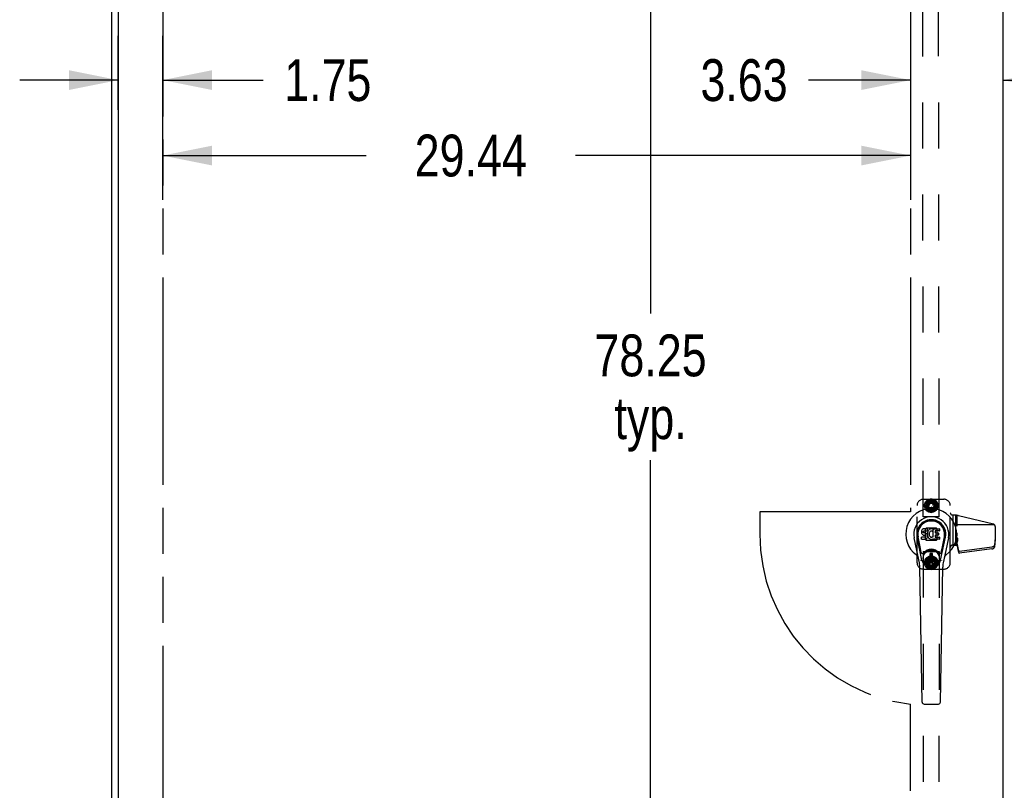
# Model space of a CAD drawing. Header units: inches. Extents: x 0 to 330, y 0 to 213.
# Tile 27 of 56: x 68 to 106, y 99 to 129. Entities that reach past the tile are written whole.
import ezdxf

# ---------------------------------------------------------------- set-up
doc = ezdxf.new("R2010")
doc.units = ezdxf.units.IN
doc.header["$LTSCALE"] = 18.135776
doc.header["$MEASUREMENT"] = 0
doc.linetypes.add('HIDDEN', pattern=[0.2, 0.1, -0.1])
doc.linetypes.add('PHANTOM', pattern=[0.8, 0.45, -0.05, 0.1, -0.05, 0.1, -0.05])
doc.layers.get('0').update_dxf_attribs({"linetype": 'CONTINUOUS'})
for name, color, linetype in [('02___PRT_ALL_AXES', 7, 'CONTINUOUS'), ('AVAILABLE_DOOR_SPACE', 7, 'CONTINUOUS'), ('DEFAULT_2', 8, 'HIDDEN'), ('DIMENSIONS', 7, 'CONTINUOUS')]:
    doc.layers.add(name, color=color, linetype=linetype)
doc.styles.get("Standard").update_dxf_attribs({"font": 'txt', "width": 0.8})
doc.dimstyles.new('DIMSTYLE_1', dxfattribs={"dimtxt": 1.648707, "dimasz": 1.939655, "dimexe": 0.09, "dimexo": 0.07, "dimgap": 0.0425, "dimtad": 0, "dimtih": 1, "dimtoh": 1, "dimzin": 4, "dimdsep": 46, "dimtxsty": 'Standard', "dimblk": '_FILLED', "dimblk1": '_FILLED', "dimblk2": '_FILLED', "dimcen": 0.09, "dimadec": 0, "dimazin": 0, "dimtfac": 1, "dimtofl": 0, "dimtmove": 0, "dimatfit": 3, "dimldrblk": '_FILLED', "dimfxl": 0, "dimtolj": 1, "dimtzin": 4, "dimarcsym": 0})

# ---------------------------------------------------------------- blocks, each defined once
blk = doc.blocks.new('_FILLED')
at = {"color": 0, "linetype": 'ByBlock'}
blk.add_solid([(0, 0), (-1, 0.2), (-1, -0.2)], dxfattribs=at)
blk = doc.blocks.new('*D12')
at = {"layer": 'DIMENSIONS', "color": 2, "linetype": 'Continuous'}
for p, q in [((94.096, 148.215), (90.316, 148.215)), ((92.351, 148.215), (92.351, 117.782)), ((92.351, 69.965), (92.351, 112.012)), ((94.096, 69.965), (90.316, 69.965))]:
    blk.add_line(p, q, dxfattribs=at)
at = {"layer": 'DIMENSIONS', "color": 2, "linetype": 'Continuous', "xscale": 1.9396551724, "yscale": 1.9396551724, "zscale": 1.9396551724}
for p, rotation in [((92.351, 148.215), 90), ((92.351, 69.965), 270)]:
    blk.add_blockref('_FILLED', p, dxfattribs=dict(at, rotation=rotation))
at = {"layer": 'DIMENSIONS', "color": 2, "linetype": 'Continuous', "insert": (92.351, 116.958), "char_height": 1.6487, "width": 6.59483, "attachment_point": 2, "line_spacing_factor": 0.9}
blk.add_mtext('78.25\\Ptyp.', dxfattribs=at)
blk = doc.blocks.new('*D14')
at = {"layer": 'DIMENSIONS', "color": 2, "linetype": 'Continuous'}
for p, q in [((71.4, 125.805), (71.4, 128.723)), ((73.15, 125.805), (73.15, 128.723)), ((71.4, 126.977), (67.52, 126.977)), ((73.15, 126.977), (77.107, 126.977))]:
    blk.add_line(p, q, dxfattribs=at)
at = {"layer": 'DIMENSIONS', "color": 2, "linetype": 'Continuous', "xscale": 1.9396551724, "yscale": 1.9396551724, "zscale": 1.9396551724}
blk.add_blockref('_FILLED', (71.4, 126.977), dxfattribs=at)
at = {"layer": 'DIMENSIONS', "color": 2, "linetype": 'Continuous', "xscale": 1.9396551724, "yscale": 1.9396551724, "zscale": 1.9396551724, "rotation": 180}
blk.add_blockref('_FILLED', (73.15, 126.977), dxfattribs=at)
at = {"layer": 'DIMENSIONS', "color": 2, "linetype": 'Continuous', "insert": (77.931, 127.801), "char_height": 1.6487, "width": 5.27586, "attachment_point": 1, "line_spacing_factor": 0.9}
blk.add_mtext('1.75', dxfattribs=at)
blk = doc.blocks.new('*D15')
at = {"layer": 'DIMENSIONS', "color": 2, "linetype": 'Continuous'}
for p, q in [((73.15, 122.26), (73.15, 125.805)), ((102.587, 125.805), (102.587, 122.26)), ((73.15, 124.005), (81.152, 124.005)), ((102.587, 124.005), (89.395, 124.005))]:
    blk.add_line(p, q, dxfattribs=at)
at = {"layer": 'DIMENSIONS', "color": 2, "linetype": 'Continuous', "xscale": 1.9396551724, "yscale": 1.9396551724, "zscale": 1.9396551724, "rotation": 180}
blk.add_blockref('_FILLED', (73.15, 124.005), dxfattribs=at)
at = {"layer": 'DIMENSIONS', "color": 2, "linetype": 'Continuous', "xscale": 1.9396551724, "yscale": 1.9396551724, "zscale": 1.9396551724}
blk.add_blockref('_FILLED', (102.587, 124.005), dxfattribs=at)
at = {"layer": 'DIMENSIONS', "color": 2, "linetype": 'Continuous', "insert": (85.274, 124.83), "char_height": 1.6487, "width": 6.59483, "attachment_point": 2, "line_spacing_factor": 0.9}
blk.add_mtext('29.44', dxfattribs=at)
blk = doc.blocks.new('*D16')
at = {"layer": 'DIMENSIONS', "color": 2, "linetype": 'Continuous'}
for p, q in [((102.587, 128.723), (102.587, 125.805)), ((106.212, 128.723), (106.212, 125.805)), ((102.587, 126.977), (98.572, 126.977)), ((106.212, 126.977), (110.091, 126.977))]:
    blk.add_line(p, q, dxfattribs=at)
at = {"layer": 'DIMENSIONS', "color": 2, "linetype": 'Continuous', "xscale": 1.9396551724, "yscale": 1.9396551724, "zscale": 1.9396551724}
blk.add_blockref('_FILLED', (102.587, 126.977), dxfattribs=at)
at = {"layer": 'DIMENSIONS', "color": 2, "linetype": 'Continuous', "xscale": 1.9396551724, "yscale": 1.9396551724, "zscale": 1.9396551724, "rotation": 180}
blk.add_blockref('_FILLED', (106.212, 126.977), dxfattribs=at)
at = {"layer": 'DIMENSIONS', "color": 2, "linetype": 'Continuous', "insert": (97.748, 127.801), "char_height": 1.6487, "width": 5.27586, "attachment_point": 3, "line_spacing_factor": 0.9}
blk.add_mtext('3.63', dxfattribs=at)

msp = doc.modelspace()

# ---------------------------------------------------------------- linework, layer by layer
at = {"color": 3, "linetype": 'Continuous'}
for p, q in [((71.15, 62.194), (71.15, 151.986)), ((71.4, 149.236), (71.4, 68.944)), ((106.212, 149.236), (106.212, 68.944))]:
    msp.add_line(p, q, dxfattribs=at)
at = {"color": 7, "linetype": 'Continuous'}
for p, q in [((103.083, 109.295), (103.061, 109.285)), ((103.106, 109.302), (103.083, 109.295)), ((103.246, 109.302), (103.106, 109.302)), ((103.247, 109.259), (103.246, 109.302)), ((103.362, 109.293), (103.342, 109.284)), ((103.384, 109.298), (103.362, 109.293)), ((103.406, 109.3), (103.384, 109.298)), ((103.428, 109.3), (103.406, 109.3)), ((103.44, 109.298), (103.428, 109.3)), ((103.45, 109.295), (103.44, 109.298)), ((103.469, 109.283), (103.45, 109.295)), ((103.479, 108.975), (103.479, 109.3)), ((103.479, 109.3), (103.716, 109.3)), ((103.72, 109.295), (103.72, 109.221)), ((102.923, 108.021), (102.725, 108.947)), ((103.033, 108.068), (102.841, 108.971)), ((102.889, 108.745), (102.845, 108.972)), ((102.957, 108.598), (102.882, 108.98)), ((103.015, 109.205), (103.013, 109.181)), ((103.013, 109.181), (103.014, 109.157)), ((103.014, 109.157), (103.018, 109.134)), ((103.02, 109.228), (103.015, 109.205)), ((103.016, 108.895), (103.016, 108.97)), ((103.018, 109.134), (103.026, 109.111)), ((103.029, 109.251), (103.02, 109.228)), ((103.079, 108.975), (103.02, 108.975)), ((103.026, 109.111), (103.039, 109.091)), ((103.043, 109.27), (103.029, 109.251)), ((103.039, 109.091), (103.055, 109.074)), ((103.051, 109.278), (103.043, 109.27)), ((103.061, 109.285), (103.051, 109.278)), ((103.055, 109.074), (103.075, 109.061)), ((103.075, 109.061), (103.086, 109.057)), ((103.14, 108.975), (103.079, 108.975)), ((103.084, 109.169), (103.085, 109.184)), ((103.085, 109.162), (103.084, 109.169)), ((103.085, 109.184), (103.087, 109.199)), ((103.087, 109.155), (103.085, 109.162)), ((103.086, 109.057), (103.098, 109.055)), ((103.087, 109.199), (103.09, 109.206)), ((103.092, 109.149), (103.087, 109.155)), ((103.09, 109.206), (103.096, 109.211)), ((103.098, 109.144), (103.092, 109.149)), ((103.096, 109.211), (103.11, 109.215)), ((103.112, 109.14), (103.098, 109.144)), ((103.098, 109.055), (103.145, 109.054)), ((103.11, 109.215), (103.125, 109.217)), ((103.136, 109.141), (103.112, 109.14)), ((103.125, 109.217), (103.238, 109.217)), ((103.16, 109.14), (103.136, 109.141)), ((103.155, 108.977), (103.14, 108.975)), ((103.145, 109.054), (103.153, 109.053)), ((103.153, 109.053), (103.16, 109.051)), ((103.162, 108.98), (103.155, 108.977)), ((103.184, 109.135), (103.16, 109.14)), ((103.16, 109.051), (103.166, 109.046)), ((103.167, 108.985), (103.162, 108.98)), ((103.166, 109.046), (103.171, 109.04)), ((103.177, 108.997), (103.167, 108.985)), ((103.171, 109.04), (103.177, 109.027)), ((103.177, 109.027), (103.18, 109.012)), ((103.179, 109.004), (103.177, 108.997)), ((103.18, 109.012), (103.179, 109.004)), ((103.195, 109.13), (103.184, 109.135)), ((103.188, 108.896), (103.207, 108.91)), ((103.204, 109.123), (103.195, 109.13)), ((103.222, 109.106), (103.204, 109.123)), ((103.207, 108.91), (103.224, 108.927)), ((103.235, 109.086), (103.222, 109.106)), ((103.224, 108.927), (103.231, 108.937)), ((103.231, 108.937), (103.236, 108.947)), ((103.244, 109.064), (103.235, 109.086)), ((103.236, 108.947), (103.245, 108.97)), ((103.238, 109.217), (103.243, 109.217)), ((103.243, 109.217), (103.245, 109.222)), ((103.25, 109.041), (103.244, 109.064)), ((103.245, 109.222), (103.246, 109.235)), ((103.25, 109.138), (103.245, 109.093)), ((103.245, 109.093), (103.246, 109.071)), ((103.245, 108.97), (103.251, 108.993)), ((103.246, 109.235), (103.247, 109.259)), ((103.246, 109.071), (103.249, 109.049)), ((103.249, 109.049), (103.254, 109.027)), ((103.254, 109.16), (103.25, 109.138)), ((103.253, 109.017), (103.25, 109.041)), ((103.251, 108.993), (103.253, 109.017)), ((103.26, 109.181), (103.254, 109.16)), ((103.254, 109.027), (103.261, 109.006)), ((103.269, 109.202), (103.26, 109.181)), ((103.261, 109.006), (103.282, 108.967)), ((103.279, 109.221), (103.269, 109.202)), ((103.292, 109.239), (103.279, 109.221)), ((103.282, 108.967), (103.295, 108.948)), ((103.307, 109.256), (103.292, 109.239)), ((103.295, 108.948), (103.309, 108.932)), ((103.323, 109.271), (103.307, 109.256)), ((103.309, 108.932), (103.326, 108.917)), ((103.319, 109.136), (103.315, 109.109)), ((103.315, 109.109), (103.315, 109.082)), ((103.315, 109.082), (103.316, 109.069)), ((103.316, 109.069), (103.319, 109.056)), ((103.322, 109.149), (103.319, 109.136)), ((103.319, 109.056), (103.329, 109.031)), ((103.328, 109.16), (103.322, 109.149)), ((103.342, 109.284), (103.323, 109.271)), ((103.326, 108.917), (103.344, 108.903)), ((103.342, 109.184), (103.328, 109.16)), ((103.329, 109.031), (103.343, 109.008)), ((103.351, 109.194), (103.342, 109.184)), ((103.343, 109.008), (103.351, 108.998)), ((103.344, 108.903), (103.353, 108.898)), ((103.361, 109.201), (103.351, 109.194)), ((103.351, 108.998), (103.361, 108.989)), ((103.386, 109.212), (103.361, 109.201)), ((103.361, 108.989), (103.373, 108.982)), ((103.373, 108.982), (103.385, 108.977)), ((103.385, 108.977), (103.398, 108.975)), ((103.399, 109.215), (103.386, 109.212)), ((103.398, 108.975), (103.412, 108.974)), ((103.412, 109.215), (103.399, 109.215)), ((103.426, 109.212), (103.412, 109.215)), ((103.412, 108.974), (103.425, 108.976)), ((103.425, 108.976), (103.437, 108.98)), ((103.438, 109.207), (103.426, 109.212)), ((103.437, 108.98), (103.45, 108.986)), ((103.47, 109.278), (103.444, 109.21)), ((103.45, 108.986), (103.461, 108.993)), ((103.451, 108.896), (103.47, 108.908)), ((103.467, 108.992), (103.479, 108.975)), ((103.47, 108.908), (103.47, 108.908)), ((103.481, 108.908), (103.47, 108.908)), ((103.481, 108.895), (103.481, 108.908)), ((103.549, 109.212), (103.549, 109.145)), ((103.55, 109.053), (103.55, 108.976)), ((103.716, 109.216), (103.554, 109.216)), ((103.554, 109.14), (103.685, 109.14)), ((103.685, 109.058), (103.555, 109.058)), ((103.555, 108.971), (103.716, 108.971)), ((103.689, 109.136), (103.689, 109.062)), ((103.721, 108.967), (103.721, 108.895)), ((103.765, 108.068), (103.958, 108.971)), ((103.842, 108.598), (103.916, 108.98)), ((104.073, 108.947), (103.876, 108.021)), ((103.909, 108.745), (103.954, 108.972)), ((103.005, 108.373), (102.957, 108.598)), ((103.02, 108.89), (103.164, 108.89)), ((103.164, 108.89), (103.176, 108.892)), ((103.176, 108.892), (103.188, 108.896)), ((103.353, 108.898), (103.364, 108.894)), ((103.364, 108.894), (103.386, 108.889)), ((103.386, 108.889), (103.408, 108.886)), ((103.408, 108.886), (103.43, 108.889)), ((103.43, 108.889), (103.451, 108.896)), ((103.716, 108.89), (103.485, 108.89)), ((103.794, 108.373), (103.842, 108.598)), ((103.354, 107.959), (103.354, 108.333)), ((103.444, 108.333), (103.354, 108.333)), ((103.354, 108.294), (103.444, 108.294)), ((103.405, 108.294), (103.405, 108.215)), ((103.444, 108.215), (103.405, 108.215)), ((103.444, 107.959), (103.444, 108.333)), ((103.041, 102.475), (102.948, 107.795)), ((103.444, 107.998), (103.354, 107.998)), ((103.354, 107.959), (103.444, 107.959)), ((103.757, 102.475), (103.85, 107.795)), ((103.12, 102.397), (103.678, 102.397))]:
    msp.add_line(p, q, dxfattribs=at)
for points in [[(103.001, 108.038), (102.999, 108.043), (102.998, 108.049), (102.996, 108.054), (102.995, 108.06)], [(103.803, 108.06), (103.802, 108.054), (103.801, 108.049), (103.799, 108.043), (103.797, 108.038)]]:
    msp.add_lwpolyline(points, dxfattribs=at)
for radius in [0.317, 0.313]:
    msp.add_circle((103.399, 108.146), radius, dxfattribs=at)
for centre, radius, start, end in [((103.399, 109.09), 1.004, 305.5066, 234.4934), ((103.399, 109.09), 0.689, 347.9703, 192.0297), ((103.399, 109.09), 0.571, 347.9703, 192.0297), ((103.399, 109.081), 0.527, 348.9402, 191.0594), ((103.716, 109.295), 0.00448, 0, 90), ((103.02, 108.97), 0.00448, 90, 180.0119), ((103.44, 109.211), 0.00448, 246.1578, 339.0016), ((103.463, 108.99), 0.00448, 34.0893, 127.3444), ((103.466, 109.279), 0.00448, 339.0016, 51.8729), ((103.554, 109.212), 0.00448, 90, 180), ((103.554, 109.145), 0.00448, 180, 270), ((103.555, 109.053), 0.00448, 90, 180), ((103.555, 108.976), 0.00448, 180, 270), ((103.685, 109.136), 0.00448, 0, 90), ((103.685, 109.062), 0.00448, 270, 360), ((103.716, 109.221), 0.00448, 270, 360), ((103.716, 108.967), 0.00448, 0, 90), ((103.02, 108.895), 0.00483, 180, 270), ((103.485, 108.895), 0.00448, 180, 270), ((103.716, 108.895), 0.00448, 270, 360), ((102.702, 108.113), 0.197, 12.0297, 54.4934), ((103.062, 108.386), 0.0591, 192.0297, 324.5763), ((103.399, 108.146), 0.354, 35.4237, 144.5763), ((103.736, 108.386), 0.0591, 215.4237, 347.9703), ((104.097, 108.113), 0.197, 125.5066, 167.9703), ((101.767, 107.775), 1.181, 1, 12.0297), ((103.399, 108.146), 0.374, 192.0297, 347.9703), ((105.031, 107.775), 1.181, 167.9703, 179), ((103.12, 102.476), 0.0787, 181, 270), ((103.678, 102.476), 0.0787, 270, 359)]:
    msp.add_arc(centre, radius, start, end, dxfattribs=at)
msp.add_ellipse((103.399, 109.081), major_axis=(0, 0.565), ratio=0.999848, start_param=-1.76365, end_param=1.76365, dxfattribs=at)
at = {"layer": '02___PRT_ALL_AXES', "color": 8, "linetype": 'HIDDEN'}
for p, q in [((103.087, 109.777), (103.042, 148.277)), ((103.712, 109.778), (103.667, 148.278)), ((103.712, 109.778), (103.087, 109.777)), ((104.359, 109.838), (104.359, 108.661)), ((104.239, 108.661), (104.361, 108.661)), ((103.087, 108.404), (103.042, 69.904)), ((103.087, 108.404), (103.712, 108.403)), ((103.712, 108.403), (103.667, 69.903))]:
    msp.add_line(p, q, dxfattribs=at)
for centre, radius in [((103.399, 110.215), 0.195), ((103.399, 110.215), 0.172), ((103.399, 107.966), 0.195), ((103.399, 107.965), 0.172)]:
    msp.add_circle(centre, radius, dxfattribs=at)
at = {"layer": 'AVAILABLE_DOOR_SPACE', "color": 4, "linetype": 'PHANTOM'}
for p, q in [((73.15, 148.215), (73.15, 69.965)), ((102.587, 148.215), (102.587, 109.965)), ((96.649, 109.965), (96.649, 109.09)), ((102.587, 109.965), (96.649, 109.965)), ((102.587, 69.965), (102.587, 102.389))]:
    msp.add_line(p, q, dxfattribs=at)
msp.add_arc((103.399, 109.09), 6.75, 180, 263.0908, dxfattribs=at)
at = {"layer": 'DEFAULT_2', "color": 8, "linetype": 'HIDDEN'}
for p, q in [((103.089, 110.465), (103.899, 110.465)), ((103.228, 110.418), (103.304, 110.457)), ((103.351, 110.327), (103.304, 110.457)), ((103.308, 110.465), (103.392, 110.475)), ((103.308, 110.465), (103.357, 110.33)), ((103.357, 110.33), (103.357, 110.471)), ((103.392, 110.337), (103.392, 110.475)), ((103.399, 110.481), (103.399, 110.337)), ((103.399, 110.481), (103.482, 110.462)), ((103.399, 110.337), (103.447, 110.469)), ((103.434, 110.332), (103.482, 110.462)), ((103.49, 110.465), (103.441, 110.33)), ((103.49, 110.465), (103.561, 110.418)), ((102.839, 107.965), (102.839, 110.215)), ((103.138, 110.261), (103.171, 110.339)), ((103.138, 110.261), (103.279, 110.236)), ((103.138, 110.169), (103.142, 110.253)), ((103.138, 110.169), (103.279, 110.194)), ((103.279, 110.194), (103.14, 110.218)), ((103.278, 110.23), (103.142, 110.253)), ((103.28, 110.187), (103.145, 110.163)), ((103.169, 110.082), (103.145, 110.163)), ((103.294, 110.154), (103.155, 110.13)), ((103.279, 110.236), (103.157, 110.307)), ((103.169, 110.348), (103.227, 110.41)), ((103.169, 110.348), (103.293, 110.276)), ((103.169, 110.082), (103.294, 110.154)), ((103.29, 110.27), (103.171, 110.339)), ((103.297, 110.148), (103.178, 110.079)), ((103.229, 110.012), (103.178, 110.079)), ((103.29, 110.394), (103.189, 110.22)), ((103.189, 110.21), (103.29, 110.036)), ((103.321, 110.122), (103.199, 110.051)), ((103.293, 110.276), (103.203, 110.384)), ((103.316, 110.304), (103.227, 110.41)), ((103.228, 110.418), (103.321, 110.308)), ((103.229, 110.012), (103.321, 110.122)), ((103.326, 110.117), (103.237, 110.012)), ((103.358, 110.1), (103.267, 109.993)), ((103.321, 110.308), (103.272, 110.441)), ((103.281, 110.284), (103.28, 110.282)), ((103.341, 110.242), (103.282, 110.276)), ((103.288, 110.286), (103.347, 110.252)), ((103.5, 110.4), (103.298, 110.399)), ((103.309, 109.966), (103.358, 110.1)), ((103.364, 110.098), (103.317, 109.969)), ((103.348, 110.244), (103.349, 110.245)), ((103.399, 110.093), (103.351, 109.961)), ((103.393, 110.084), (103.393, 110.151)), ((103.4, 110.156), (103.398, 110.156)), ((103.398, 110.079), (103.4, 110.079)), ((103.399, 109.95), (103.399, 110.093)), ((103.405, 110.151), (103.405, 110.084)), ((103.406, 110.093), (103.406, 109.955)), ((103.441, 110.33), (103.531, 110.438)), ((103.441, 110.101), (103.441, 109.96)), ((103.49, 109.966), (103.441, 110.101)), ((103.447, 110.103), (103.494, 109.973)), ((103.45, 110.245), (103.451, 110.244)), ((103.451, 110.252), (103.51, 110.286)), ((103.516, 110.276), (103.457, 110.242)), ((103.472, 110.313), (103.561, 110.418)), ((103.57, 110.419), (103.477, 110.309)), ((103.477, 110.309), (103.599, 110.379)), ((103.57, 110.012), (103.478, 110.122)), ((103.478, 110.122), (103.526, 109.989)), ((103.483, 110.126), (103.571, 110.021)), ((103.501, 110.282), (103.621, 110.351)), ((103.629, 110.348), (103.505, 110.276)), ((103.505, 110.276), (103.643, 110.301)), ((103.629, 110.083), (103.505, 110.154)), ((103.505, 110.154), (103.595, 110.046)), ((103.609, 110.22), (103.508, 110.395)), ((103.508, 110.16), (103.628, 110.091)), ((103.509, 110.036), (103.609, 110.21)), ((103.518, 110.283), (103.517, 110.284)), ((103.518, 110.243), (103.654, 110.267)), ((103.661, 110.262), (103.519, 110.236)), ((103.519, 110.236), (103.658, 110.212)), ((103.519, 110.194), (103.641, 110.124)), ((103.661, 110.169), (103.519, 110.194)), ((103.52, 110.201), (103.656, 110.177)), ((103.621, 110.351), (103.57, 110.419)), ((103.571, 110.021), (103.629, 110.083)), ((103.628, 110.091), (103.661, 110.169)), ((103.654, 110.267), (103.629, 110.348)), ((103.656, 110.177), (103.661, 110.262)), ((104.149, 107.965), (104.149, 110.215)), ((103.237, 110.012), (103.309, 109.966)), ((103.5, 110.031), (103.299, 110.031)), ((103.317, 109.969), (103.399, 109.95)), ((103.406, 109.955), (103.49, 109.966)), ((103.494, 109.973), (103.57, 110.012)), ((104.239, 109.845), (104.24, 109.845)), ((104.256, 108.661), (104.256, 109.845)), ((104.256, 108.661), (104.256, 109.845)), ((104.361, 108.661), (104.361, 109.838)), ((104.419, 109.407), (104.419, 109.829)), ((105.85, 109.482), (104.477, 109.817)), ((103.167, 109.296), (103.193, 109.322)), ((103.594, 109.327), (103.204, 109.327)), ((103.605, 109.322), (103.631, 109.296)), ((105.885, 109.465), (104.419, 109.465)), ((105.919, 109.394), (105.919, 108.875)), ((103.162, 109.285), (103.162, 108.895)), ((103.635, 108.895), (103.635, 109.285)), ((104.399, 108.661), (104.399, 108.911)), ((104.399, 108.911), (104.441, 108.911)), ((104.416, 108.834), (104.399, 108.911)), ((104.419, 109.03), (104.419, 109.143)), ((104.419, 108.861), (104.419, 108.99)), ((104.419, 108.915), (104.441, 108.915)), ((104.441, 108.82), (104.441, 108.915)), ((105.919, 108.945), (105.891, 108.664)), ((103.193, 108.858), (103.167, 108.884)), ((103.204, 108.854), (103.594, 108.854)), ((103.631, 108.884), (103.605, 108.858)), ((104.256, 108.661), (104.256, 108.661)), ((104.359, 108.661), (104.419, 108.661)), ((104.399, 108.704), (104.399, 108.72)), ((104.399, 108.694), (104.399, 108.704)), ((104.399, 108.688), (104.399, 108.694)), ((104.399, 108.684), (104.399, 108.688)), ((104.399, 108.682), (104.399, 108.684)), ((104.399, 108.68), (104.399, 108.682)), ((104.399, 108.679), (104.399, 108.68)), ((104.399, 108.677), (104.399, 108.679)), ((104.399, 108.676), (104.399, 108.677)), ((104.399, 108.677), (104.399, 108.677)), ((104.4, 108.675), (104.399, 108.676)), ((104.399, 108.676), (104.399, 108.676)), ((104.4, 108.675), (104.4, 108.675)), ((104.413, 108.798), (104.417, 108.774)), ((104.416, 108.682), (104.419, 108.666)), ((104.418, 108.82), (104.441, 108.82)), ((104.419, 108.661), (104.419, 108.805)), ((104.479, 108.433), (104.419, 108.736)), ((104.479, 108.363), (104.419, 108.666)), ((105.788, 108.58), (104.513, 108.414)), ((105.892, 108.664), (105.89, 108.655)), ((105.892, 108.594), (105.89, 108.585)), ((105.919, 108.875), (105.891, 108.594)), ((105.891, 108.594), (105.891, 108.664)), ((105.892, 108.664), (105.891, 108.664)), ((105.892, 108.594), (105.891, 108.594)), ((105.892, 108.664), (105.892, 108.594)), ((103.169, 108.099), (103.227, 108.161)), ((103.29, 108.145), (103.189, 107.971)), ((103.294, 108.027), (103.203, 108.135)), ((103.316, 108.055), (103.227, 108.161)), ((103.229, 108.169), (103.304, 108.208)), ((103.229, 108.169), (103.321, 108.059)), ((103.321, 108.059), (103.273, 108.192)), ((103.5, 108.15), (103.299, 108.15)), ((103.351, 108.078), (103.304, 108.208)), ((103.309, 108.215), (103.393, 108.225)), ((103.309, 108.215), (103.358, 108.08)), ((103.358, 108.08), (103.358, 108.221)), ((103.393, 108.088), (103.393, 108.225)), ((103.399, 108.231), (103.399, 108.088)), ((103.399, 108.231), (103.482, 108.212)), ((103.399, 108.088), (103.448, 108.22)), ((103.435, 108.082), (103.482, 108.212)), ((103.49, 108.215), (103.441, 108.08)), ((103.441, 108.08), (103.532, 108.188)), ((103.472, 108.063), (103.561, 108.169)), ((103.57, 108.169), (103.478, 108.059)), ((103.478, 108.059), (103.6, 108.129)), ((103.49, 108.215), (103.561, 108.169)), ((103.609, 107.97), (103.509, 108.145)), ((103.621, 108.101), (103.57, 108.169)), ((105.788, 108.51), (104.513, 108.344)), ((103.138, 108.012), (103.171, 108.09)), ((103.138, 108.012), (103.279, 107.987)), ((103.138, 107.92), (103.142, 108.005)), ((103.138, 107.92), (103.279, 107.945)), ((103.279, 107.945), (103.14, 107.969)), ((103.278, 107.98), (103.142, 108.005)), ((103.28, 107.938), (103.144, 107.914)), ((103.169, 107.833), (103.144, 107.914)), ((103.293, 107.905), (103.155, 107.881)), ((103.279, 107.987), (103.157, 108.058)), ((103.169, 108.099), (103.294, 108.027)), ((103.169, 107.833), (103.293, 107.905)), ((103.29, 108.021), (103.171, 108.09)), ((103.297, 107.899), (103.177, 107.83)), ((103.228, 107.763), (103.177, 107.83)), ((103.189, 107.961), (103.29, 107.787)), ((103.321, 107.872), (103.199, 107.802)), ((103.228, 107.763), (103.321, 107.872)), ((103.326, 107.868), (103.237, 107.763)), ((103.237, 107.763), (103.308, 107.716)), ((103.357, 107.851), (103.267, 107.743)), ((103.28, 107.898), (103.281, 107.897)), ((103.282, 107.905), (103.341, 107.939)), ((103.347, 107.929), (103.288, 107.895)), ((103.5, 107.781), (103.298, 107.782)), ((103.308, 107.716), (103.357, 107.851)), ((103.364, 107.849), (103.316, 107.719)), ((103.349, 107.935), (103.348, 107.937)), ((103.399, 107.844), (103.351, 107.711)), ((103.393, 108.03), (103.393, 108.097)), ((103.4, 108.102), (103.398, 108.102)), ((103.398, 108.025), (103.4, 108.025)), ((103.399, 107.7), (103.399, 107.844)), ((103.405, 108.097), (103.405, 108.03)), ((103.406, 107.844), (103.405, 107.706)), ((103.441, 107.851), (103.44, 107.71)), ((103.49, 107.716), (103.441, 107.851)), ((103.447, 107.853), (103.494, 107.724)), ((103.451, 107.937), (103.45, 107.935)), ((103.51, 107.895), (103.451, 107.928)), ((103.457, 107.939), (103.516, 107.905)), ((103.477, 107.872), (103.525, 107.74)), ((103.57, 107.762), (103.477, 107.872)), ((103.483, 107.877), (103.571, 107.771)), ((103.494, 107.724), (103.57, 107.762)), ((103.501, 108.032), (103.621, 108.101)), ((103.629, 108.098), (103.505, 108.027)), ((103.505, 108.027), (103.644, 108.051)), ((103.629, 107.833), (103.505, 107.905)), ((103.505, 107.905), (103.595, 107.796)), ((103.508, 107.786), (103.609, 107.96)), ((103.508, 107.91), (103.627, 107.841)), ((103.517, 107.896), (103.518, 107.898)), ((103.518, 107.993), (103.654, 108.017)), ((103.661, 108.011), (103.519, 107.987)), ((103.519, 107.987), (103.658, 107.962)), ((103.661, 107.919), (103.519, 107.944)), ((103.519, 107.944), (103.641, 107.874)), ((103.52, 107.951), (103.656, 107.927)), ((103.571, 107.771), (103.629, 107.833)), ((103.627, 107.841), (103.661, 107.919)), ((103.654, 108.017), (103.629, 108.098)), ((103.656, 107.927), (103.661, 108.011)), ((103.089, 107.715), (103.899, 107.715)), ((103.316, 107.719), (103.399, 107.7)), ((103.405, 107.706), (103.49, 107.716))]:
    msp.add_line(p, q, dxfattribs=at)
for points in [[(104.419, 108.915), (104.422, 108.915), (104.424, 108.915), (104.426, 108.915), (104.429, 108.916), (104.431, 108.916), (104.433, 108.916), (104.436, 108.917), (104.438, 108.917), (104.44, 108.918), (104.442, 108.918), (104.444, 108.919), (104.446, 108.92), (104.448, 108.92), (104.449, 108.921), (104.451, 108.922), (104.453, 108.923), (104.454, 108.924), (104.456, 108.925), (104.457, 108.926), (104.459, 108.927)], [(104.419, 108.861), (104.4, 108.674), (104.4, 108.674), (104.4, 108.674), (104.4, 108.674), (104.4, 108.674), (104.4, 108.674), (104.4, 108.673), (104.4, 108.673), (104.4, 108.673), (104.4, 108.673), (104.4, 108.673), (104.4, 108.673), (104.4, 108.673), (104.4, 108.673), (104.4, 108.673), (104.4, 108.673), (104.4, 108.673), (104.4, 108.673), (104.4, 108.673), (104.4, 108.673), (104.4, 108.673), (104.4, 108.673), (104.4, 108.673), (104.4, 108.673), (104.4, 108.673), (104.4, 108.673), (104.4, 108.674), (104.4, 108.674), (104.4, 108.674), (104.4, 108.674), (104.4, 108.674), (104.4, 108.674), (104.4, 108.675)], [(105.89, 108.655), (105.889, 108.652), (105.888, 108.648), (105.887, 108.645), (105.885, 108.642), (105.884, 108.639), (105.882, 108.636), (105.88, 108.633), (105.878, 108.63), (105.876, 108.627), (105.874, 108.624), (105.872, 108.621), (105.869, 108.618), (105.867, 108.616), (105.864, 108.613), (105.861, 108.611), (105.858, 108.608), (105.855, 108.606), (105.852, 108.603), (105.848, 108.601), (105.845, 108.599), (105.841, 108.597), (105.838, 108.595), (105.834, 108.593), (105.83, 108.592), (105.826, 108.59), (105.822, 108.588), (105.818, 108.587), (105.814, 108.586), (105.81, 108.584), (105.806, 108.583), (105.801, 108.582), (105.797, 108.581), (105.793, 108.581), (105.788, 108.58)], [(105.788, 108.51), (105.793, 108.511), (105.797, 108.511), (105.801, 108.512), (105.806, 108.513), (105.81, 108.514), (105.814, 108.515), (105.818, 108.517), (105.822, 108.518), (105.826, 108.52), (105.83, 108.521), (105.834, 108.523), (105.838, 108.525), (105.841, 108.527), (105.845, 108.529), (105.848, 108.531), (105.852, 108.533), (105.855, 108.535), (105.858, 108.538), (105.861, 108.54), (105.864, 108.543), (105.867, 108.545), (105.869, 108.548), (105.872, 108.551), (105.874, 108.554), (105.876, 108.557), (105.878, 108.56), (105.88, 108.563), (105.882, 108.566), (105.884, 108.569), (105.885, 108.572), (105.887, 108.575), (105.888, 108.578), (105.889, 108.581), (105.89, 108.585)], [(104.513, 108.414), (104.512, 108.414), (104.51, 108.414), (104.509, 108.414), (104.507, 108.414), (104.506, 108.414), (104.505, 108.414), (104.503, 108.414), (104.502, 108.415), (104.5, 108.415), (104.499, 108.415), (104.497, 108.416), (104.496, 108.416), (104.495, 108.416), (104.493, 108.417), (104.492, 108.418), (104.491, 108.418), (104.489, 108.419), (104.488, 108.42), (104.487, 108.42), (104.486, 108.421), (104.485, 108.422), (104.484, 108.423), (104.483, 108.424), (104.483, 108.425), (104.482, 108.426), (104.481, 108.427), (104.481, 108.428), (104.48, 108.429), (104.48, 108.43), (104.479, 108.431), (104.479, 108.432), (104.479, 108.433)], [(104.479, 108.363), (104.479, 108.362), (104.479, 108.361), (104.48, 108.359), (104.48, 108.358), (104.481, 108.357), (104.481, 108.356), (104.482, 108.355), (104.483, 108.354), (104.483, 108.353), (104.484, 108.353), (104.485, 108.352), (104.486, 108.351), (104.487, 108.35), (104.488, 108.349), (104.489, 108.349), (104.491, 108.348), (104.492, 108.347), (104.493, 108.347), (104.495, 108.346), (104.496, 108.346), (104.497, 108.345), (104.499, 108.345), (104.5, 108.345), (104.502, 108.344), (104.503, 108.344), (104.505, 108.344), (104.506, 108.344), (104.507, 108.344), (104.509, 108.344), (104.51, 108.344), (104.512, 108.344), (104.513, 108.344)]]:
    msp.add_lwpolyline(points, dxfattribs=at)
for centre, radius in [((103.399, 110.215), 0.266), ((103.399, 110.215), 0.168), ((103.399, 110.215), 0.122), ((103.399, 110.215), 0.102), ((103.399, 107.966), 0.266), ((103.399, 107.966), 0.168), ((103.399, 107.966), 0.122), ((103.399, 107.966), 0.102)]:
    msp.add_circle(centre, radius, dxfattribs=at)
for centre, radius, start, end in [((103.089, 110.215), 0.25, 90, 180), ((103.899, 110.215), 0.25, 0, 90), ((103.198, 110.215), 0.01, 150.0674, 210.0708), ((103.285, 110.28), 0.005, 150.0673, 240.0673), ((103.286, 110.282), 0.005, 60.0673, 150.0673), ((103.298, 110.389), 0.01, 90.0667, 150.0722), ((103.343, 110.246), 0.005, 240.0673, 330.0673), ((103.344, 110.248), 0.005, 330.0673, 60.0673), ((103.398, 110.151), 0.005, 90.0673, 180.0673), ((103.398, 110.084), 0.005, 180.0673, 270.0673), ((103.4, 110.151), 0.005, 0.0673, 90.0673), ((103.4, 110.084), 0.005, 270.0673, 0.0673), ((103.454, 110.248), 0.005, 120.0673, 210.0673), ((103.455, 110.246), 0.005, 210.0673, 300.0673), ((103.5, 110.39), 0.01, 30.0659, 90.0714), ((103.512, 110.282), 0.005, 30.0673, 120.0673), ((103.513, 110.28), 0.005, 300.0673, 30.0673), ((103.6, 110.215), 0.01, 330.0674, 30.0708), ((103.299, 110.041), 0.01, 210.0659, 270.0714), ((103.5, 110.041), 0.01, 270.0667, 330.0722), ((104.239, 109.935), 0.09, 180, 270), ((104.24, 108.845), 1, 76.3015, 90), ((103.178, 109.285), 0.0156, 135, 180), ((103.204, 109.311), 0.0156, 90, 135), ((103.594, 109.311), 0.0156, 45, 90), ((103.62, 109.285), 0.0156, 0, 45), ((105.829, 109.394), 0.09, 0, 76.3015), ((103.178, 108.895), 0.0156, 180, 225), ((103.204, 108.869), 0.0156, 225, 270), ((103.594, 108.869), 0.0156, 270, 315), ((103.62, 108.895), 0.0156, 315, 360), ((104.239, 108.571), 0.09, 90, 180), ((103.299, 108.14), 0.01, 89.9321, 149.9376), ((103.5, 108.14), 0.01, 29.9312, 89.9368), ((103.089, 107.965), 0.25, 180, 270), ((103.198, 107.966), 0.01, 149.9328, 209.9362), ((103.285, 107.901), 0.005, 119.9327, 209.9327), ((103.286, 107.899), 0.005, 209.9327, 299.9327), ((103.298, 107.792), 0.01, 209.9312, 269.9368), ((103.343, 107.935), 0.005, 29.9327, 119.9327), ((103.344, 107.933), 0.005, 299.9327, 29.9327), ((103.398, 108.097), 0.005, 89.9327, 179.9327), ((103.398, 108.03), 0.005, 179.9327, 269.9327), ((103.4, 108.097), 0.005, 359.9327, 89.9327), ((103.4, 108.03), 0.005, 269.9327, 359.9327), ((103.454, 107.933), 0.005, 149.9327, 239.9327), ((103.455, 107.935), 0.005, 59.9327, 149.9327), ((103.5, 107.791), 0.01, 269.9321, 329.9376), ((103.512, 107.899), 0.005, 239.9327, 329.9327), ((103.513, 107.901), 0.005, 329.9327, 59.9327), ((103.6, 107.965), 0.01, 329.9328, 29.9362), ((103.899, 107.965), 0.25, 270, 360)]:
    msp.add_arc(centre, radius, start, end, dxfattribs=at)
for centre, major_axis, ratio, start_param, end_param in [((104.299, 108.806), (0, 0.126), 0.955893, -1.457897, -1.346424), ((104.299, 109.8), (-0.119, 1.127), 0.010271, -3.269376, -3.045004), ((104.299, 108.749), (0, 0.131), 0.915669, -1.570796, -1.383116), ((104.299, 108.805), (0, 0.131), 0.915669, -1.570796, -1.457897)]:
    msp.add_ellipse(centre, major_axis=major_axis, ratio=ratio, start_param=start_param, end_param=end_param, dxfattribs=at)

# ---------------------------------------------------------------- dimensions: what is measured, and where the dimension line sits
at = {"layer": 'DIMENSIONS', "color": 2, "linetype": 'Continuous'}
dim = msp.add_linear_dim(base=(92.351, 69.965), p1=(90.246, 148.215), p2=(90.246, 69.965), angle=270, text='<>\\Ptyp.', dimstyle='DIMSTYLE_1', dxfattribs=at)
dim.commit()
dim.dimension.update_dxf_attribs({"geometry": '*D12', "text_midpoint": (92.351, 114.897), "dimtype": 160})
dim = msp.add_linear_dim(base=(71.4, 126.977), p1=(73.15, 128.793), p2=(71.4, 128.793), angle=180, dimstyle='DIMSTYLE_1', dxfattribs=at)
dim.commit()
dim.dimension.update_dxf_attribs({"geometry": '*D14', "text_midpoint": (80.569, 126.977), "dimtype": 160})
for base, p1, p2, picture, middle in [((106.212171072, 126.977025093), (102.587171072, 128.792714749), (106.212171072, 128.792714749), '*D16', (95.109780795, 126.977025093)), ((102.587, 124.005), (73.15, 125.875), (102.587, 125.875), '*D15', (85.274, 124.005))]:
    dim = msp.add_linear_dim(base=base, p1=p1, p2=p2, dimstyle='DIMSTYLE_1', dxfattribs=at)
    dim.commit()
    dim.dimension.update_dxf_attribs({"geometry": picture, "text_midpoint": middle, "dimtype": 160})

doc.saveas('drawing.dxf')
